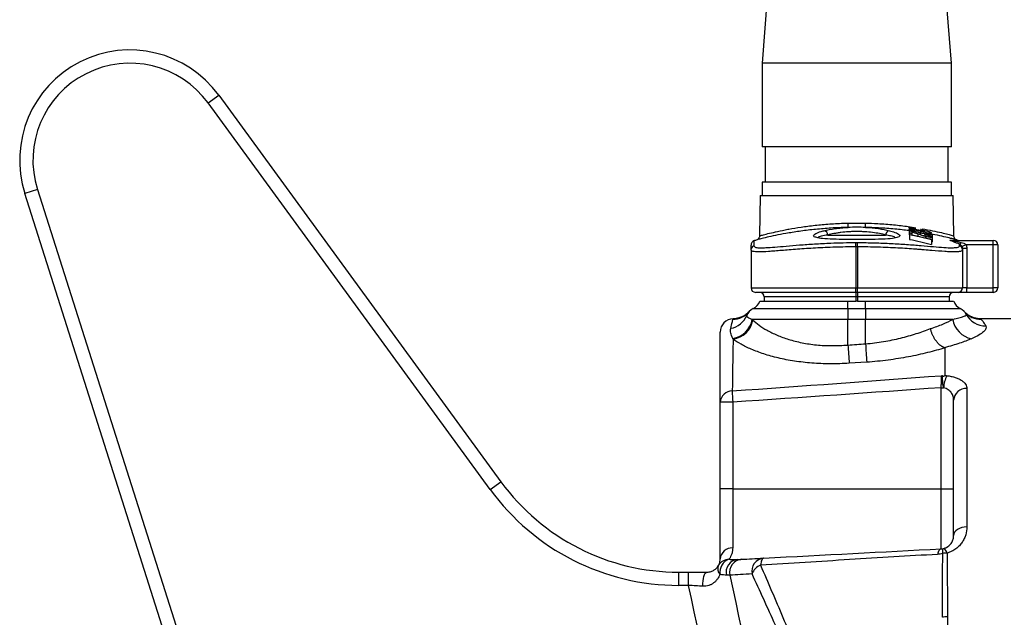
# Model space of a CAD drawing. Header units: millimetres. Extents: x 623 to 1422, y 673 to 1327.
# Tile 2 of 6: x 623 to 847, y 979 to 1115. Entities that reach past the tile are written whole.
import ezdxf

# ---------------------------------------------------------------- set-up
doc = ezdxf.new("R2010")
doc.units = ezdxf.units.MM

msp = doc.modelspace()

# ---------------------------------------------------------------- linework, layer by layer
at = {"color": 7, "linetype": 'Continuous', "lineweight": 25}
for p, q in [((797.42, 1176.86), (791.68, 1105.08)), ((834.68, 1105.08), (828.93, 1176.86)), ((791.68, 1105.08), (791.68, 1086.08)), ((834.68, 1105.08), (791.68, 1105.08)), ((834.68, 1086.08), (834.68, 1105.08)), ((665.94, 1096.06), (668.37, 1097.83)), ((668.37, 1097.83), (732.42, 1010.1)), ((730, 1008.33), (665.94, 1096.06)), ((834.68, 1086.08), (791.68, 1086.08)), ((792.43, 1086.08), (792.43, 1078.08)), ((833.93, 1078.08), (833.93, 1086.08)), ((791.68, 1078.08), (791.68, 1075.08)), ((834.68, 1078.08), (791.68, 1078.08)), ((834.68, 1075.08), (834.68, 1078.08)), ((627.21, 1076.42), (624.35, 1075.51)), ((682, 894.16), (624.35, 1075.51)), ((627.21, 1076.42), (684.86, 895.07)), ((791.29, 1075.08), (791.13, 1065.93)), ((791.29, 1075.08), (835.06, 1075.08)), ((835.22, 1065.92), (835.06, 1075.08)), ((825.05, 1067.79), (825.05, 1067.33)), ((825.05, 1067.33), (825.05, 1066.31)), ((825.18, 1066.52), (825.18, 1067.02)), ((825.18, 1066.52), (825.18, 1066.21)), ((825.18, 1066.13), (825.18, 1066.21)), ((825.18, 1066.13), (825.18, 1065.1)), ((825.69, 1066.77), (825.69, 1066.42)), ((825.69, 1066.42), (825.69, 1066.1)), ((826.46, 1067.68), (826.46, 1067.63)), ((826.46, 1067.63), (826.46, 1067.38)), ((827.67, 1066.56), (827.67, 1066.17)), ((828.45, 1067.06), (828.45, 1066.8)), ((828.64, 1066.19), (828.64, 1066.25)), ((828.64, 1066.19), (828.64, 1065.86)), ((829.66, 1066.6), (829.66, 1066.79)), ((830.3, 1066.14), (830.3, 1065.59)), ((804.51, 1065.46), (804.52, 1065.44)), ((806.62, 1066.08), (819.74, 1066.08)), ((812.98, 1063.4), (812.97, 1064.38)), ((813.38, 1063.4), (813.38, 1064.38)), ((821.88, 1065.44), (821.87, 1065.46)), ((828.82, 1065.74), (828.82, 1065.4)), ((830.18, 1065.14), (830.18, 1064.99)), ((830.18, 1064.99), (830.18, 1063.94)), ((830.3, 1065.59), (830.3, 1064.54)), ((834.62, 1064.88), (844.18, 1064.88)), ((836.54, 1063.64), (836.54, 1063.98)), ((837.98, 1063.88), (837.08, 1063.45)), ((844.18, 1063.88), (837.98, 1063.88)), ((844.18, 1063.88), (844.18, 1064.88)), ((845.18, 1063.88), (844.18, 1063.88)), ((844.18, 1054.08), (844.18, 1063.88)), ((845.18, 1063.88), (845.18, 1054.08)), ((789.18, 1062.71), (789.18, 1063.81)), ((789.18, 1062.71), (789.18, 1054.08)), ((812.98, 1063.4), (812.98, 1054.08)), ((813.38, 1063.4), (813.38, 1054.08)), ((837.18, 1063.02), (837.18, 1062.71)), ((838.18, 1063.02), (837.18, 1063.02)), ((837.18, 1062.71), (837.18, 1054.08)), ((838.18, 1063.02), (838.18, 1054.08)), ((789.18, 1054.08), (812.98, 1054.08)), ((812.98, 1053.08), (790.18, 1053.08)), ((812.98, 1053.08), (812.98, 1054.08)), ((812.98, 1054.08), (813.38, 1054.08)), ((813.38, 1053.08), (812.98, 1053.08)), ((812.98, 1053.08), (812.98, 1052.08)), ((813.38, 1053.08), (813.38, 1054.08)), ((813.38, 1054.08), (837.18, 1054.08)), ((836.18, 1053.08), (813.38, 1053.08)), ((813.38, 1053.08), (813.38, 1052.08)), ((838.18, 1053.08), (836.18, 1053.08)), ((838.18, 1054.08), (837.18, 1054.08)), ((838.18, 1053.08), (838.18, 1054.08)), ((838.18, 1054.08), (844.18, 1054.08)), ((844.18, 1053.08), (838.18, 1053.08)), ((845.18, 1054.08), (844.18, 1054.08)), ((844.18, 1053.08), (844.18, 1054.08)), ((791.18, 1051.08), (811.18, 1051.08)), ((812.98, 1052.08), (792.18, 1052.08)), ((792.18, 1052.08), (792.18, 1051.08)), ((811.18, 1049.39), (811.18, 1051.08)), ((811.18, 1051.08), (812.98, 1051.08)), ((813.38, 1052.08), (812.98, 1052.08)), ((812.98, 1052.08), (812.98, 1051.08)), ((813.38, 1051.08), (812.98, 1051.08)), ((834.18, 1052.08), (813.38, 1052.08)), ((813.38, 1052.08), (813.38, 1051.08)), ((813.38, 1051.08), (815.18, 1051.08)), ((815.18, 1051.08), (835.18, 1051.08)), ((815.18, 1049.39), (815.18, 1051.08)), ((834.18, 1052.08), (834.18, 1051.08)), ((788.76, 1048.71), (788.72, 1048.67)), ((789.66, 1049.39), (811.18, 1049.39)), ((811.18, 1049.39), (811.18, 1046.95)), ((811.18, 1049.39), (815.18, 1049.39)), ((815.18, 1049.39), (815.18, 1046.95)), ((815.18, 1049.39), (836.69, 1049.39)), ((811.18, 1046.95), (789.47, 1046.95)), ((811.18, 1041.12), (811.18, 1046.95)), ((815.18, 1046.95), (811.18, 1046.95)), ((815.18, 1041.4), (815.18, 1046.95)), ((834.97, 1046.95), (815.18, 1046.95)), ((848.18, 1047.08), (841.4, 1047.08)), ((815.48, 1037.23), (811.48, 1036.98)), ((832.33, 1008.52), (832.33, 1031.44)), ((832.33, 1031.44), (832.9, 1031.44)), ((838.18, 1031.25), (838.18, 999.86)), ((785.02, 1028.18), (782.18, 1028.18)), ((782.18, 1008.52), (782.18, 1028.18)), ((785.02, 1028.18), (785.02, 1008.52)), ((835.18, 997.87), (835.18, 1028.59)), ((730, 1008.33), (732.42, 1010.1)), ((782.18, 992.58), (782.18, 1008.52)), ((785.02, 1008.52), (782.18, 1008.52)), ((785.02, 1008.52), (785.02, 995.08)), ((785.02, 1008.52), (832.33, 1008.52)), ((832.33, 994.87), (832.33, 1008.52)), ((832.33, 1008.52), (835.18, 1008.52)), ((772.8, 986.58), (772.8, 989.58)), ((772.8, 989.58), (775, 989.58)), ((775, 986.58), (775, 989.58)), ((775, 986.58), (772.8, 986.58))]:
    msp.add_line(p, q, dxfattribs=at)
at = {"color": 1, "linetype": 'Continuous', "lineweight": 25}
for p, q in [((827.02, 1066.31), (827.02, 1065.83)), ((827.68, 1066.94), (827.68, 1066.62)), ((789.82, 1064.74), (789.82, 1063.64)), ((785.09, 1046.96), (785.13, 1047.06))]:
    msp.add_line(p, q, dxfattribs=at)
at = {"color": 7, "linetype": 'Continuous', "lineweight": 25, "flags": 128}
for points in [[(838.18, 999.86), (837.59, 999.82), (837.03, 999.71), (836.51, 999.52), (836.06, 999.28), (835.68, 998.97), (835.4, 998.63), (835.23, 998.26), (835.18, 997.87)], [(832.33, 994.87), (832.21, 994.84), (832.08, 994.78), (831.97, 994.67), (831.86, 994.53), (831.75, 994.35), (831.66, 994.14), (831.58, 993.89), (831.51, 993.62)], [(832.7, 993.82), (832.69, 994.06), (832.69, 994.27), (832.7, 994.46), (832.73, 994.63), (832.76, 994.76), (832.81, 994.86), (832.86, 994.93), (832.93, 994.96)], [(792.05, 992.76), (791.93, 992.73), (791.81, 992.64), (791.71, 992.51), (791.61, 992.32), (791.52, 992.09), (791.45, 991.82), (791.39, 991.51), (791.34, 991.17)], [(778.26, 986.39), (778.26, 987), (778.31, 987.59), (778.39, 988.15), (778.5, 988.63), (778.65, 989.04), (778.81, 989.34), (778.99, 989.52), (779.18, 989.58)]]:
    msp.add_lwpolyline(points, dxfattribs=at)
at = {"color": 7, "linetype": 'Continuous', "lineweight": 25}
for centre, radius, start, end in [((648.18, 1083.08), 25, 36.135, 197.635), ((648.18, 1083.08), 22, 36.135, 197.635), ((807.64, 1068.51), 3.63, 348.9493, 4.4104), ((818.71, 1068.51), 3.63, 175.5896, 191.0507), ((805.6, 1066.07), 1.02, 0.993, 80.0537), ((820.76, 1066.07), 1.02, 99.9463, 179.007), ((790.18, 1063.81), 1, 111.0618, 180), ((813.18, 1004.08), 65, 110.3787, 111.0618), ((834.62, 1065.84), 0.954, 250.0827, 269.9888), ((836.34, 1065.88), 1, 244.4329, 270.0001), ((836.18, 1064.66), 0.764, 298.0585, 340.134), ((844.18, 1063.88), 1, 0, 90), ((790.17, 1062.71), 0.995, 110.8569, 179.9164), ((836.18, 1062.71), 0.995, 0.0836, 69.1431), ((790.18, 1054.08), 1, 180, 270), ((791.18, 1052.08), 1, 0, 90), ((835.18, 1052.08), 1, 90, 180), ((836.18, 1054.08), 1, 270, 0), ((844.18, 1054.08), 1, 270, 0), ((788.35, 1052.08), 3, 296.0036, 340.5288), ((838.01, 1052.08), 3, 199.4712, 243.9964), ((784.97, 1051.94), 4.98, 271.4637, 318.8551), ((790.98, 1046.69), 3, 116.0036, 157.8059), ((835.37, 1046.69), 3, 27.7082, 63.9964), ((841.39, 1051.95), 4.99, 221.1759, 270.1003), ((785.18, 1044.08), 3, 90.982, 180), ((783.74, 1049.67), 4.83, 279.9904, 337.5368), ((784.2, 1047.89), 5.35, 279.0015, 349.918), ((784.33, 1047.78), 5.38, 278.3207, 349.5234), ((840.28, 1047.82), 5.38, 189.2985, 258.7133), ((842.38, 1050.39), 4.92, 207.889, 270.9155), ((1209.2, 1067.8), 398.91, 183.8342, 184.4309), ((1210.1, 1067.68), 395.8, 183.8075, 184.4118), ((840.04, 1031), 7.15, 153.6935, 176.4263), ((784.92, 1027.95), 2.75, 89.8562, 175.3051), ((820.06, 1030.74), 35.13, 180.0523, 184.177), ((838.02, 1028.41), 2.85, 86.7876, 176.3792), ((772.8, 1039.58), 53, 216.135, 270), ((772.8, 1039.58), 50, 216.135, 270), ((784.92, 992.33), 2.75, 87.9026, 174.67), ((832.23, 993.67), 1.47, 10.1063, 61.6894), ((784.3, 989.56), 2.95, 92.1291, 149.3487), ((785.22, 989.56), 3.12, 109.3989, 189.1182), ((786.42, 989.57), 2.9, 97.2338, 193.534), ((787.28, 989.54), 2.97, 94.2571, 192.5189), ((792.3, 989.82), 2.95, 94.8921, 192.7527), ((833.7, 989.23), 4.69, 90.2254, 102.292), ((783.45, 990.35), 1.83, 157.2855, 224.484), ((792.65, 988), 3.44, 112.5022, 160.0892), ((833.82, 973.99), 5.49, 90.1883, 102.7394)]:
    msp.add_arc(centre, radius, start, end, dxfattribs=at)
at = {"color": 1, "linetype": 'Continuous', "lineweight": 25}
for points, knots in [([(791.2, 1065.93), (791.2, 1065.93), (791.21, 1065.93), (791.95, 1066.13), (793.27, 1066.47), (795.16, 1066.91), (796.77, 1067.24), (798.55, 1067.57), (800.5, 1067.9), (803.63, 1068.31), (807.05, 1068.62), (809.62, 1068.75), (811.05, 1068.78), (811.26, 1068.79)], [0, 0, 0, 0, 0.07799, 0.190747, 0.30702, 0.416042, 0.528014, 0.535761, 0.646494, 0.760304, 0.868718, 0.980175, 1, 1, 1, 1]), ([(815.09, 1068.79), (816.05, 1068.76), (818.26, 1068.69), (821.58, 1068.42), (824.5, 1068.09), (826.05, 1067.84), (826.62, 1067.75)], [0, 0, 0, 0, 0.230591, 0.528789, 0.82703, 1, 1, 1, 1]), ([(804.15, 1065.52), (804, 1065.55), (803.41, 1065.67), (803.31, 1066.02), (803.95, 1066.52), (805.03, 1066.88), (805.7, 1067.05), (805.77, 1067.07)], [0, 0, 0, 0, 0.09947, 0.397139, 0.697448, 0.968204, 1, 1, 1, 1]), ([(820.58, 1067.07), (821.03, 1066.94), (822.12, 1066.65), (822.96, 1066.15), (823.06, 1065.75), (822.45, 1065.6), (822.25, 1065.55)], [0, 0, 0, 0, 0.222988, 0.531105, 0.846321, 1, 1, 1, 1]), ([(828.01, 1067.52), (828.83, 1067.37), (830.5, 1067.06), (832.46, 1066.62), (833.99, 1066.24), (834.89, 1066), (835.29, 1065.89), (835.2, 1065.92), (835.19, 1065.92)], [0, 0, 0, 0, 0.188302, 0.384877, 0.581424, 0.777653, 0.973857, 1, 1, 1, 1]), ([(806.62, 1066.08), (806.08, 1066), (805.02, 1065.82), (804.36, 1065.61), (804.45, 1065.53), (804.48, 1065.51)], [0, 0, 0, 0, 0.4341623, 0.8691689, 1, 1, 1, 1]), ([(821.85, 1065.51), (821.86, 1065.55), (821.89, 1065.66), (821.09, 1065.87), (820.14, 1066.02), (819.74, 1066.08)], [0, 0, 0, 0, 0.25073, 0.686517, 1, 1, 1, 1]), ([(834.3, 1064.94), (834.75, 1064.94), (835.57, 1064.95), (836.04, 1064.95), (835.92, 1064.95), (835.89, 1064.95)], [0, 0, 0, 0, 0.471618, 0.854398, 1, 1, 1, 1]), ([(789.82, 1063.64), (789.89, 1063.53), (790.03, 1063.3), (790.64, 1063.19), (791.28, 1063.2), (791.4, 1063.2)], [0, 0, 0, 0, 0.447927, 0.895854, 1, 1, 1, 1]), ([(835.15, 1063.21), (835.44, 1063.22), (836.33, 1063.25), (836.45, 1063.48), (836.54, 1063.64)], [0, 0, 0, 0, 0.334457, 1, 1, 1, 1])]:
    msp.add_open_spline(points, degree=3, knots=knots, dxfattribs=at)
at = {"color": 7, "linetype": 'Continuous', "lineweight": 25}
for points, knots in [([(811.26, 1068.79), (811.58, 1068.8), (811.9, 1068.8), (812.54, 1068.79), (813.18, 1068.79), (813.81, 1068.79), (814.45, 1068.8), (814.77, 1068.8), (815.09, 1068.79)], [0, 0, 0, 0, 0.25, 0.25, 0.5, 0.75, 0.75, 1, 1, 1, 1]), ([(811.21, 1067.81), (810.99, 1067.81), (809.54, 1067.77), (806.88, 1067.65), (803.35, 1067.34), (800.02, 1066.92), (797.1, 1066.45), (794.65, 1065.98), (792.71, 1065.55), (791.33, 1065.21), (790.56, 1065.02), (790.55, 1065.01), (790.54, 1065.01)], [0, 0, 0, 0, 0.019718, 0.12817, 0.239769, 0.353259, 0.470144, 0.579245, 0.69127, 0.804519, 0.921189, 1, 1, 1, 1]), ([(805.77, 1067.07), (806.5, 1067.25), (807.32, 1067.41), (808.48, 1067.57), (808.72, 1067.6), (809.2, 1067.65), (809.44, 1067.68), (810.18, 1067.75), (810.69, 1067.79), (811.21, 1067.81)], [0, 0, 0, 0, 0.5, 0.5, 0.625, 0.625, 0.75, 0.75, 1, 1, 1, 1]), ([(819.74, 1066.08), (819.32, 1066.2), (818.86, 1066.31), (817.86, 1066.5), (817.32, 1066.58), (816.2, 1066.72), (815.62, 1066.78), (814.71, 1066.83), (814.4, 1066.85), (813.79, 1066.87), (813.48, 1066.87), (812.87, 1066.87), (812.56, 1066.87), (811.94, 1066.85), (811.64, 1066.83), (810.73, 1066.78), (810.15, 1066.72), (809.31, 1066.62), (809.03, 1066.58), (808.49, 1066.49), (808.24, 1066.45), (807.49, 1066.31), (807.04, 1066.2), (806.62, 1066.08)], [0, 0, 0, 0, 0.125, 0.125, 0.25, 0.25, 0.375, 0.375, 0.4375, 0.4375, 0.5, 0.5, 0.5625, 0.5625, 0.625, 0.625, 0.75, 0.75, 0.8125, 0.8125, 0.875, 0.875, 1, 1, 1, 1]), ([(815.15, 1067.81), (814.49, 1067.84), (813.83, 1067.84), (812.52, 1067.84), (811.86, 1067.84), (811.21, 1067.81)], [0, 0, 0, 0, 0.5, 0.5, 1, 1, 1, 1]), ([(815.15, 1067.81), (816.19, 1067.76), (817.17, 1067.66), (819.03, 1067.41), (819.86, 1067.25), (820.58, 1067.07)], [0, 0, 0, 0, 0.5, 0.5, 1, 1, 1, 1]), ([(825.05, 1067.08), (824, 1067.2), (821.81, 1067.46), (818.43, 1067.71), (816.14, 1067.78), (815.15, 1067.81)], [0, 0, 0, 0, 0.342923, 0.716047, 1, 1, 1, 1]), ([(825.05, 1067.79), (825.05, 1067.8), (825.06, 1067.81), (825.09, 1067.83), (825.11, 1067.83), (825.18, 1067.84), (825.22, 1067.84), (825.33, 1067.84), (825.39, 1067.83), (825.59, 1067.82), (825.74, 1067.8), (826, 1067.76), (826.09, 1067.74), (826.27, 1067.71), (826.37, 1067.69), (826.46, 1067.68)], [0, 0, 0, 0, 0.125, 0.125, 0.25, 0.25, 0.375, 0.375, 0.5, 0.5, 0.75, 0.75, 0.875, 0.875, 1, 1, 1, 1]), ([(826.81, 1067.25), (826.69, 1067.27), (826.58, 1067.3), (826.35, 1067.35), (826.24, 1067.37), (825.92, 1067.45), (825.72, 1067.51), (825.38, 1067.61), (825.26, 1067.65), (825.13, 1067.71), (825.1, 1067.73), (825.07, 1067.76), (825.06, 1067.77), (825.05, 1067.78), (825.05, 1067.79), (825.05, 1067.79)], [0, 0, 0, 0, 0.125, 0.125, 0.25, 0.25, 0.5, 0.5, 0.75, 0.75, 0.875, 0.875, 0.9375, 0.9375, 1, 1, 1, 1]), ([(825.05, 1067.33), (825.05, 1067.34), (825.05, 1067.35), (825.07, 1067.36), (825.09, 1067.37), (825.16, 1067.38), (825.22, 1067.39), (825.39, 1067.39), (825.49, 1067.38), (825.72, 1067.36), (825.85, 1067.34), (826.11, 1067.31), (826.25, 1067.28), (826.53, 1067.23), (826.67, 1067.21), (827.1, 1067.12), (827.39, 1067.06), (827.67, 1067)], [0, 0, 0, 0, 0.0625, 0.0625, 0.125, 0.125, 0.25, 0.25, 0.375, 0.375, 0.5, 0.5, 0.625, 0.625, 0.75, 0.75, 1, 1, 1, 1]), ([(827.67, 1066.56), (827.53, 1066.6), (827.38, 1066.63), (827.09, 1066.7), (826.95, 1066.73), (826.66, 1066.8), (826.52, 1066.83), (826.23, 1066.9), (826.1, 1066.94), (825.84, 1067.01), (825.71, 1067.04), (825.49, 1067.11), (825.39, 1067.14), (825.22, 1067.21), (825.16, 1067.24), (825.09, 1067.28), (825.08, 1067.29), (825.05, 1067.31), (825.05, 1067.32), (825.05, 1067.33)], [0, 0, 0, 0, 0.125, 0.125, 0.25, 0.25, 0.375, 0.375, 0.5, 0.5, 0.625, 0.625, 0.75, 0.75, 0.875, 0.875, 0.9375, 0.9375, 1, 1, 1, 1]), ([(825.05, 1066.31), (825.05, 1066.28), (825.06, 1066.25), (825.16, 1066.21), (825.18, 1066.21)], [0, 0, 0, 0, 0.857818, 1, 1, 1, 1]), ([(825.69, 1066.42), (825.6, 1066.44), (825.52, 1066.46), (825.35, 1066.49), (825.26, 1066.51), (825.18, 1066.52)], [0, 0, 0, 0, 0.5, 0.5, 1, 1, 1, 1]), ([(825.18, 1066.21), (825.93, 1066.06), (826.68, 1065.91), (828.18, 1065.57), (828.93, 1065.39), (829.66, 1065.2)], [0, 0, 0, 0, 0.5, 0.5, 1, 1, 1, 1]), ([(830.18, 1064.99), (829.35, 1065.21), (828.52, 1065.42), (826.85, 1065.8), (826.01, 1065.97), (825.18, 1066.13)], [0, 0, 0, 0, 0.5, 0.5, 1, 1, 1, 1]), ([(826.46, 1067.63), (826.4, 1067.64), (826.33, 1067.65), (826.21, 1067.67), (826.15, 1067.68), (826.04, 1067.7), (825.99, 1067.71), (825.89, 1067.72), (825.85, 1067.72), (825.73, 1067.73), (825.66, 1067.73), (825.6, 1067.72), (825.59, 1067.72), (825.57, 1067.71), (825.56, 1067.7), (825.56, 1067.69)], [0, 0, 0, 0, 0.125, 0.125, 0.25, 0.25, 0.375, 0.375, 0.5, 0.5, 0.75, 0.75, 0.875, 0.875, 1, 1, 1, 1]), ([(825.56, 1067.69), (825.56, 1067.68), (825.57, 1067.67), (825.6, 1067.65), (825.62, 1067.64), (825.72, 1067.59), (825.82, 1067.56), (825.99, 1067.5), (826.05, 1067.48), (826.19, 1067.45), (826.27, 1067.43), (826.42, 1067.39), (826.5, 1067.37), (826.66, 1067.33), (826.75, 1067.31), (826.83, 1067.3)], [0, 0, 0, 0, 0.125, 0.125, 0.25, 0.25, 0.5, 0.5, 0.625, 0.625, 0.75, 0.75, 0.875, 0.875, 1, 1, 1, 1]), ([(827.68, 1066.94), (827.45, 1066.99), (827.23, 1067.04), (826.9, 1067.11), (826.79, 1067.13), (826.57, 1067.17), (826.46, 1067.19), (826.24, 1067.22), (826.14, 1067.24), (825.95, 1067.26), (825.86, 1067.27), (825.72, 1067.27), (825.66, 1067.27), (825.6, 1067.26), (825.59, 1067.26), (825.57, 1067.25), (825.56, 1067.24), (825.56, 1067.23)], [0, 0, 0, 0, 0.25, 0.25, 0.375, 0.375, 0.5, 0.5, 0.625, 0.625, 0.75, 0.75, 0.875, 0.875, 0.9375, 0.9375, 1, 1, 1, 1]), ([(825.56, 1067.23), (825.56, 1067.22), (825.57, 1067.22), (825.59, 1067.2), (825.61, 1067.19), (825.67, 1067.15), (825.74, 1067.12), (825.89, 1067.07), (825.99, 1067.04), (826.19, 1066.98), (826.3, 1066.95), (826.42, 1066.92)], [0, 0, 0, 0, 0.125, 0.125, 0.25, 0.25, 0.5, 0.5, 0.75, 0.75, 1, 1, 1, 1]), ([(826.42, 1066.92), (826.52, 1066.9), (826.62, 1066.87), (826.83, 1066.82), (826.93, 1066.8), (827.14, 1066.75), (827.25, 1066.72), (827.46, 1066.67), (827.57, 1066.65), (827.68, 1066.62)], [0, 0, 0, 0, 0.25, 0.25, 0.5, 0.5, 0.75, 0.75, 1, 1, 1, 1]), ([(828.45, 1067.06), (828.44, 1067.05), (828.44, 1067.03), (828.4, 1067.02), (828.37, 1067.02), (828.25, 1067.01), (828.12, 1067.02), (827.89, 1067.05), (827.8, 1067.06), (827.62, 1067.09), (827.53, 1067.11), (827.33, 1067.14), (827.23, 1067.16), (827.02, 1067.2), (826.92, 1067.23), (826.81, 1067.25)], [0, 0, 0, 0, 0.125, 0.125, 0.25, 0.25, 0.5, 0.5, 0.625, 0.625, 0.75, 0.75, 0.875, 0.875, 1, 1, 1, 1]), ([(826.83, 1067.3), (826.9, 1067.28), (826.98, 1067.26), (827.13, 1067.24), (827.2, 1067.22), (827.34, 1067.2), (827.41, 1067.19), (827.53, 1067.17), (827.59, 1067.16), (827.75, 1067.15), (827.82, 1067.14), (827.89, 1067.15), (827.91, 1067.16), (827.93, 1067.17), (827.93, 1067.18), (827.93, 1067.19)], [0, 0, 0, 0, 0.125, 0.125, 0.25, 0.25, 0.375, 0.375, 0.5, 0.5, 0.75, 0.75, 0.875, 0.875, 1, 1, 1, 1]), ([(828.82, 1065.74), (828.73, 1065.77), (828.64, 1065.79), (828.47, 1065.83), (828.38, 1065.86), (828.22, 1065.91), (828.14, 1065.93), (827.98, 1065.98), (827.91, 1066), (827.69, 1066.08), (827.55, 1066.13), (827.28, 1066.22), (827.15, 1066.27), (827.02, 1066.31)], [0, 0, 0, 0, 0.125, 0.125, 0.25, 0.25, 0.375, 0.375, 0.5, 0.5, 0.75, 0.75, 1, 1, 1, 1]), ([(827.25, 1066.32), (827.47, 1066.24), (827.7, 1066.16), (828.06, 1066.03), (828.19, 1065.99), (828.4, 1065.92), (828.47, 1065.9), (828.62, 1065.86), (828.7, 1065.84), (828.78, 1065.82)], [0, 0, 0, 0, 0.5, 0.5, 0.75, 0.75, 0.875, 0.875, 1, 1, 1, 1]), ([(827.67, 1067), (827.82, 1066.96), (827.97, 1066.93), (828.26, 1066.86), (828.4, 1066.82), (828.69, 1066.75), (828.83, 1066.71), (829.11, 1066.63), (829.25, 1066.59), (829.51, 1066.51), (829.63, 1066.47), (829.86, 1066.39), (829.96, 1066.35), (830.13, 1066.28), (830.19, 1066.24), (830.26, 1066.2), (830.28, 1066.18), (830.3, 1066.16), (830.3, 1066.15), (830.3, 1066.14)], [0, 0, 0, 0, 0.125, 0.125, 0.25, 0.25, 0.375, 0.375, 0.5, 0.5, 0.625, 0.625, 0.75, 0.75, 0.875, 0.875, 0.9375, 0.9375, 1, 1, 1, 1]), ([(830.3, 1066.14), (830.3, 1066.13), (830.3, 1066.12), (830.28, 1066.11), (830.26, 1066.1), (830.2, 1066.09), (830.13, 1066.09), (830.01, 1066.1), (829.96, 1066.1), (829.86, 1066.12), (829.8, 1066.12), (829.63, 1066.15), (829.51, 1066.17), (829.24, 1066.22), (829.11, 1066.25), (828.83, 1066.31), (828.68, 1066.34), (828.4, 1066.4), (828.25, 1066.43), (827.96, 1066.5), (827.82, 1066.53), (827.67, 1066.56)], [0, 0, 0, 0, 0.0625, 0.0625, 0.125, 0.125, 0.25, 0.25, 0.3125, 0.3125, 0.375, 0.375, 0.5, 0.5, 0.625, 0.625, 0.75, 0.75, 0.875, 0.875, 1, 1, 1, 1]), ([(827.93, 1067.19), (827.93, 1067.2), (827.92, 1067.21), (827.9, 1067.23), (827.88, 1067.25), (827.81, 1067.29), (827.74, 1067.33), (827.68, 1067.36)], [0, 0, 0, 0, 0.25, 0.25, 0.5, 0.5, 1, 1, 1, 1]), ([(829.79, 1066.27), (829.79, 1066.28), (829.79, 1066.29), (829.77, 1066.31), (829.75, 1066.32), (829.69, 1066.35), (829.63, 1066.38), (829.43, 1066.47), (829.23, 1066.54), (828.82, 1066.66), (828.59, 1066.72), (828.14, 1066.84), (827.91, 1066.89), (827.68, 1066.94)], [0, 0, 0, 0, 0.0625, 0.0625, 0.125, 0.125, 0.25, 0.25, 0.5, 0.5, 0.75, 0.75, 1, 1, 1, 1]), ([(827.68, 1066.62), (827.79, 1066.6), (827.9, 1066.57), (828.13, 1066.52), (828.24, 1066.5), (828.46, 1066.45), (828.57, 1066.42), (828.79, 1066.38), (828.9, 1066.36), (829.11, 1066.32), (829.21, 1066.3), (829.4, 1066.27), (829.49, 1066.25), (829.63, 1066.24), (829.69, 1066.24), (829.75, 1066.25), (829.77, 1066.25), (829.79, 1066.26), (829.79, 1066.26), (829.79, 1066.27)], [0, 0, 0, 0, 0.125, 0.125, 0.25, 0.25, 0.375, 0.375, 0.5, 0.5, 0.625, 0.625, 0.75, 0.75, 0.875, 0.875, 0.9375, 0.9375, 1, 1, 1, 1]), ([(828.35, 1067.14), (828.38, 1067.13), (828.4, 1067.11), (828.43, 1067.09), (828.43, 1067.08), (828.44, 1067.07), (828.44, 1067.06), (828.45, 1067.06)], [0, 0, 0, 0, 0.5, 0.5, 0.75, 0.75, 1, 1, 1, 1]), ([(828.64, 1066.25), (828.75, 1066.22), (828.85, 1066.19), (829.07, 1066.14), (829.17, 1066.11), (829.37, 1066.05), (829.47, 1066.01), (829.65, 1065.95), (829.73, 1065.92), (829.89, 1065.86), (829.96, 1065.83), (830.08, 1065.77), (830.14, 1065.74), (830.22, 1065.69), (830.25, 1065.66), (830.29, 1065.63), (830.29, 1065.62), (830.3, 1065.6), (830.3, 1065.59), (830.3, 1065.59)], [0, 0, 0, 0, 0.125, 0.125, 0.25, 0.25, 0.375, 0.375, 0.5, 0.5, 0.625, 0.625, 0.75, 0.75, 0.875, 0.875, 0.9375, 0.9375, 1, 1, 1, 1]), ([(829.79, 1065.73), (829.79, 1065.74), (829.79, 1065.75), (829.76, 1065.78), (829.74, 1065.8), (829.66, 1065.85), (829.57, 1065.89), (829.35, 1065.98), (829.22, 1066.02), (829.01, 1066.09), (828.94, 1066.11), (828.79, 1066.15), (828.71, 1066.17), (828.64, 1066.19)], [0, 0, 0, 0, 0.125, 0.125, 0.25, 0.25, 0.5, 0.5, 0.75, 0.75, 0.875, 0.875, 1, 1, 1, 1]), ([(830.18, 1066.46), (830.09, 1066.48), (830.01, 1066.51), (829.83, 1066.55), (829.75, 1066.57), (829.66, 1066.6)], [0, 0, 0, 0, 0.5, 0.5, 1, 1, 1, 1]), ([(835.83, 1065), (835.85, 1065), (835.95, 1064.97), (835.54, 1065.08), (834.62, 1065.31), (833.02, 1065.68), (831.53, 1066.02), (830.42, 1066.22), (830.18, 1066.26)], [0, 0, 0, 0, 0.031239, 0.254623, 0.484347, 0.707651, 0.936989, 1, 1, 1, 1]), ([(791.13, 1065.94), (791.12, 1065.84), (791.12, 1065.66), (791, 1065.42), (790.9, 1065.28), (790.84, 1065.22), (790.83, 1065.21)], [0, 0, 0, 0, 0.356032, 0.684768, 0.962601, 1, 1, 1, 1]), ([(791.4, 1063.2), (791.76, 1063.2), (792.59, 1063.2), (794.55, 1063.35), (797.12, 1063.57), (800.16, 1063.83), (803.57, 1064.08), (806.95, 1064.25), (810.11, 1064.35), (812.02, 1064.37), (812.97, 1064.38)], [0, 0, 0, 0, 0.103892, 0.2392, 0.376309, 0.51343, 0.653767, 0.794102, 0.897051, 1, 1, 1, 1]), ([(822.25, 1065.55), (822.08, 1065.49), (821.59, 1065.31), (819.63, 1065.16), (816.63, 1065.08), (813.19, 1065.07), (809.89, 1065.08), (807.07, 1065.15), (805.03, 1065.28), (804.4, 1065.45), (804.15, 1065.52)], [0, 0, 0, 0, 0.069653, 0.206408, 0.357333, 0.507898, 0.645531, 0.780412, 0.913083, 1, 1, 1, 1]), ([(813.38, 1064.38), (814.66, 1064.36), (817.25, 1064.34), (821, 1064.18), (824.58, 1063.95), (827.81, 1063.7), (830.68, 1063.44), (833.01, 1063.26), (834.52, 1063.16), (835.02, 1063.2), (835.15, 1063.21)], [0, 0, 0, 0, 0.1346802, 0.273225, 0.4076189, 0.545807, 0.6806912, 0.8194987, 0.9534343, 1, 1, 1, 1]), ([(825.18, 1065.1), (826.02, 1064.94), (826.86, 1064.76), (828.53, 1064.37), (829.36, 1064.16), (830.18, 1063.94)], [0, 0, 0, 0, 0.5, 0.5, 1, 1, 1, 1]), ([(828.78, 1065.82), (828.85, 1065.81), (828.91, 1065.79), (829.05, 1065.76), (829.11, 1065.75), (829.3, 1065.71), (829.41, 1065.7), (829.6, 1065.68), (829.67, 1065.68), (829.75, 1065.69), (829.76, 1065.69), (829.79, 1065.71), (829.79, 1065.72), (829.79, 1065.73)], [0, 0, 0, 0, 0.125, 0.125, 0.25, 0.25, 0.5, 0.5, 0.75, 0.75, 0.875, 0.875, 1, 1, 1, 1]), ([(830.3, 1065.59), (830.3, 1065.57), (830.3, 1065.56), (830.27, 1065.54), (830.24, 1065.53), (830.17, 1065.52), (830.13, 1065.52), (830.02, 1065.52), (829.95, 1065.53), (829.74, 1065.55), (829.57, 1065.58), (829.3, 1065.63), (829.21, 1065.65), (829.01, 1065.7), (828.92, 1065.72), (828.82, 1065.74)], [0, 0, 0, 0, 0.125, 0.125, 0.25, 0.25, 0.375, 0.375, 0.5, 0.5, 0.75, 0.75, 0.875, 0.875, 1, 1, 1, 1]), ([(830.18, 1064.48), (830.22, 1064.49), (830.3, 1064.49), (830.3, 1064.52), (830.3, 1064.54)], [0, 0, 0, 0, 0.482921, 1, 1, 1, 1]), ([(836.54, 1063.98), (836.29, 1064.08), (836.06, 1064.18), (835.59, 1064.37), (835.36, 1064.46), (835.03, 1064.6), (834.92, 1064.64), (834.71, 1064.72), (834.62, 1064.77), (834.44, 1064.84), (834.37, 1064.88), (834.28, 1064.93), (834.27, 1064.94), (834.3, 1064.94)], [0, 0, 0, 0, 0.25, 0.25, 0.5, 0.5, 0.625, 0.625, 0.75, 0.75, 0.875, 0.875, 1, 1, 1, 1]), ([(834.62, 1064.88), (834.61, 1064.88), (834.61, 1064.88), (834.61, 1064.88), (834.61, 1064.88), (834.65, 1064.86), (834.69, 1064.85), (834.82, 1064.82), (834.91, 1064.8), (835.21, 1064.74), (835.42, 1064.7), (836.04, 1064.57), (836.47, 1064.49), (836.9, 1064.4)], [0, 0, 0, 0, 0.03125, 0.03125, 0.0625, 0.0625, 0.125, 0.125, 0.25, 0.25, 0.5, 0.5, 1, 1, 1, 1]), ([(835.55, 1065.2), (835.53, 1065.21), (835.44, 1065.28), (835.32, 1065.47), (835.22, 1065.71), (835.23, 1065.87), (835.24, 1065.92)], [0, 0, 0, 0, 0.075643, 0.410265, 0.814947, 1, 1, 1, 1]), ([(837.08, 1063.45), (837.02, 1063.58), (836.94, 1063.69), (836.75, 1063.87), (836.65, 1063.93), (836.54, 1063.98)], [0, 0, 0, 0, 0.5, 0.5, 1, 1, 1, 1]), ([(836.9, 1064.4), (837.09, 1064.36), (837.29, 1064.3), (837.57, 1064.18), (837.66, 1064.13), (837.83, 1064.02), (837.91, 1063.96), (837.98, 1063.88)], [0, 0, 0, 0, 0.5, 0.5, 0.75, 0.75, 1, 1, 1, 1]), ([(837.98, 1063.88), (838.04, 1063.75), (838.09, 1063.61), (838.16, 1063.31), (838.18, 1063.17), (838.18, 1063.02)], [0, 0, 0, 0, 0.5, 0.5, 1, 1, 1, 1]), ([(812.98, 1063.4), (811.4, 1063.4), (809.85, 1063.37), (807.55, 1063.3), (806.78, 1063.27), (805.29, 1063.2), (804.56, 1063.17), (803.13, 1063.09), (802.43, 1063.04), (801.06, 1062.95), (800.39, 1062.91), (798.44, 1062.76), (797.24, 1062.66), (795.59, 1062.53), (795.07, 1062.49), (794.33, 1062.43), (794.09, 1062.41), (793.62, 1062.38), (793.4, 1062.36), (792.31, 1062.29), (791.58, 1062.26), (790.84, 1062.26), (790.7, 1062.26), (790.43, 1062.27), (790.31, 1062.27), (789.97, 1062.3), (789.78, 1062.33), (789.33, 1062.44), (789.18, 1062.55), (789.18, 1062.71)], [0, 0, 0, 0, 0.125, 0.125, 0.1875, 0.1875, 0.25, 0.25, 0.3125, 0.3125, 0.375, 0.375, 0.5, 0.5, 0.5625, 0.5625, 0.59375, 0.59375, 0.625, 0.625, 0.75, 0.75, 0.78125, 0.78125, 0.8125, 0.8125, 0.875, 0.875, 1, 1, 1, 1]), ([(837.18, 1062.71), (837.18, 1062.55), (837.02, 1062.44), (836.64, 1062.34), (836.55, 1062.33), (836.36, 1062.3), (836.26, 1062.29), (835.92, 1062.26), (835.66, 1062.26), (835.06, 1062.26), (834.73, 1062.27), (834.18, 1062.29), (833.99, 1062.3), (833.58, 1062.32), (833.37, 1062.33), (832.28, 1062.41), (831.3, 1062.49), (829.65, 1062.62), (829.08, 1062.67), (828.17, 1062.74), (827.86, 1062.76), (827.23, 1062.81), (826.91, 1062.84), (825.3, 1062.96), (823.93, 1063.05), (821.77, 1063.17), (821.03, 1063.2), (819.53, 1063.27), (818.78, 1063.3), (816.5, 1063.37), (814.95, 1063.4), (813.38, 1063.4)], [0, 0, 0, 0, 0.125, 0.125, 0.15625, 0.15625, 0.1875, 0.1875, 0.25, 0.25, 0.3125, 0.3125, 0.34375, 0.34375, 0.375, 0.375, 0.5, 0.5, 0.5625, 0.5625, 0.59375, 0.59375, 0.625, 0.625, 0.75, 0.75, 0.8125, 0.8125, 0.875, 0.875, 1, 1, 1, 1]), ([(788.75, 1048.71), (788.75, 1048.7), (788.74, 1048.69), (788.69, 1048.64), (788.6, 1048.55), (788.39, 1048.34), (787.95, 1047.98), (787.27, 1047.57), (786.34, 1047.22), (785.6, 1047.06), (785.17, 1047.09), (785.13, 1047.1)], [0, 0, 0, 0, 0.064289, 0.120997, 0.162847, 0.210453, 0.338009, 0.52417, 0.720816, 0.974295, 1, 1, 1, 1]), ([(837.63, 1048.67), (837.61, 1048.7), (837.58, 1048.73), (837.6, 1048.71), (837.6, 1048.71)], [0, 0, 0, 0, 0.8995008, 1, 1, 1, 1]), ([(841.38, 1047.09), (841.35, 1047.09), (841.03, 1047.05), (840.42, 1047.15), (839.63, 1047.34), (838.97, 1047.64), (838.45, 1047.96), (838.06, 1048.25), (837.82, 1048.48), (837.69, 1048.61), (837.64, 1048.67), (837.61, 1048.7), (837.6, 1048.71), (837.6, 1048.71)], [0, 0, 0, 0, 0.020006, 0.222561, 0.405435, 0.567467, 0.706253, 0.818073, 0.895988, 0.930566, 0.954583, 0.981623, 1, 1, 1, 1]), ([(784.57, 1044.91), (784.67, 1045.47), (784.78, 1045.92), (784.97, 1046.6), (785.05, 1046.83), (785.09, 1046.96)], [0, 0, 0, 0, 0.5, 0.5, 1, 1, 1, 1]), ([(788.2, 1047.83), (788.14, 1047.69), (788.22, 1047.55), (788.54, 1047.34), (788.68, 1047.27), (789.03, 1047.12), (789.23, 1047.04), (789.47, 1046.95)], [0, 0, 0, 0, 0.5, 0.5, 0.75, 0.75, 1, 1, 1, 1]), ([(789.62, 1046.8), (790.01, 1046.42), (790.48, 1046.02), (791.55, 1045.24), (792.16, 1044.85), (793.19, 1044.27), (793.55, 1044.08), (794.31, 1043.71), (794.7, 1043.54), (795.93, 1043.02), (796.8, 1042.69), (798.22, 1042.26), (798.7, 1042.12), (799.71, 1041.87), (800.23, 1041.75), (801.82, 1041.43), (802.91, 1041.27), (804.61, 1041.1), (805.19, 1041.06), (806.36, 1041), (806.95, 1040.98), (808.76, 1040.98), (809.96, 1041.02), (811.18, 1041.12)], [0, 0, 0, 0, 0.125, 0.125, 0.25, 0.25, 0.3125, 0.3125, 0.375, 0.375, 0.5, 0.5, 0.5625, 0.5625, 0.625, 0.625, 0.75, 0.75, 0.8125, 0.8125, 0.875, 0.875, 1, 1, 1, 1]), ([(829.92, 1044.84), (830.94, 1045.17), (831.87, 1045.52), (833.55, 1046.23), (834.31, 1046.59), (834.97, 1046.95)], [0, 0, 0, 0, 0.5, 0.5, 1, 1, 1, 1]), ([(834.97, 1046.95), (835.52, 1047.06), (835.99, 1047.17), (836.79, 1047.38), (837.11, 1047.48), (837.5, 1047.62), (837.61, 1047.67), (837.8, 1047.76), (837.87, 1047.81), (838.03, 1047.94), (838.07, 1048.01), (838.03, 1048.09)], [0, 0, 0, 0, 0.25, 0.25, 0.5, 0.5, 0.625, 0.625, 0.75, 0.75, 1, 1, 1, 1]), ([(841.4, 1046.96), (841.49, 1046.85), (841.65, 1046.68), (842.03, 1046.18), (842.25, 1045.86), (842.46, 1045.47)], [0, 0, 0, 0, 0.5, 0.5, 1, 1, 1, 1]), ([(782.18, 1028.18), (782.18, 1030.18), (782.18, 1034.14), (782.18, 1038.53), (782.18, 1041.72), (782.18, 1043.72), (782.18, 1043.95), (782.18, 1044.07)], [0, 0, 0, 0, 0.2047375, 0.4041182, 0.6041356, 0.8035165, 1, 1, 1, 1]), ([(785.04, 1042.61), (784.82, 1043.06), (784.68, 1043.46), (784.53, 1044.22), (784.52, 1044.58), (784.57, 1044.91)], [0, 0, 0, 0, 0.5, 0.5, 1, 1, 1, 1]), ([(815.18, 1041.4), (815.87, 1041.45), (816.55, 1041.52), (817.91, 1041.7), (818.59, 1041.8), (820.59, 1042.13), (821.87, 1042.4), (823.74, 1042.86), (824.35, 1043.02), (825.55, 1043.36), (826.14, 1043.53), (827.84, 1044.07), (828.92, 1044.45), (829.92, 1044.84)], [0, 0, 0, 0, 0.125, 0.125, 0.25, 0.25, 0.5, 0.5, 0.625, 0.625, 0.75, 0.75, 1, 1, 1, 1]), ([(833.13, 1040.52), (833.08, 1040.54), (832.97, 1040.58), (832.81, 1040.65), (832.65, 1040.73), (832.49, 1040.82), (832.33, 1040.93), (832.16, 1041.05), (831.99, 1041.18), (831.83, 1041.33), (831.66, 1041.49), (831.5, 1041.67), (831.33, 1041.86), (831.17, 1042.07), (831.02, 1042.29), (830.86, 1042.52), (830.72, 1042.77), (830.58, 1043.03), (830.44, 1043.3), (830.32, 1043.59), (830.2, 1043.89), (830.1, 1044.19), (830, 1044.51), (829.95, 1044.73), (829.92, 1044.84)], [0, 0, 0, 0, 0.037079, 0.074954, 0.113623, 0.153088, 0.19335, 0.234407, 0.276262, 0.318914, 0.362363, 0.406611, 0.451657, 0.497502, 0.544146, 0.59159, 0.639835, 0.68888, 0.738727, 0.789376, 0.840827, 0.893081, 0.946138, 1, 1, 1, 1]), ([(842.46, 1045.47), (842.56, 1045.28), (842.57, 1045.07), (842.45, 1044.74), (842.38, 1044.62), (842.21, 1044.39), (842.09, 1044.26), (841.68, 1043.89), (841.32, 1043.63), (840.41, 1043.1), (839.86, 1042.83), (839.23, 1042.55)], [0, 0, 0, 0, 0.25, 0.25, 0.375, 0.375, 0.5, 0.5, 0.75, 0.75, 1, 1, 1, 1]), ([(785.11, 1042.46), (785.09, 1041.1), (785.06, 1039.43), (785.02, 1036.98), (785.01, 1036.47), (785, 1035.41), (784.99, 1034.86), (784.96, 1033.17), (784.95, 1031.97), (784.93, 1030.71)], [0, 0, 0, 0, 0.5, 0.5, 0.625, 0.625, 0.75, 0.75, 1, 1, 1, 1]), ([(811.48, 1036.98), (810.03, 1036.89), (808.6, 1036.85), (806.46, 1036.86), (805.75, 1036.87), (804.36, 1036.93), (803.67, 1036.97), (801.64, 1037.13), (800.32, 1037.28), (798.4, 1037.57), (797.77, 1037.68), (796.54, 1037.92), (795.95, 1038.05), (794.21, 1038.46), (793.12, 1038.77), (791.59, 1039.27), (791.1, 1039.44), (790.15, 1039.8), (789.69, 1039.98), (788.38, 1040.54), (787.6, 1040.92), (786.22, 1041.69), (785.62, 1042.08), (785.11, 1042.46)], [0, 0, 0, 0, 0.125, 0.125, 0.1875, 0.1875, 0.25, 0.25, 0.375, 0.375, 0.4375, 0.4375, 0.5, 0.5, 0.625, 0.625, 0.6875, 0.6875, 0.75, 0.75, 0.875, 0.875, 1, 1, 1, 1]), ([(839.23, 1042.55), (838.41, 1042.2), (837.5, 1041.85), (835.46, 1041.17), (834.35, 1040.84), (833.13, 1040.52)], [0, 0, 0, 0, 0.5, 0.5, 1, 1, 1, 1]), ([(833.18, 1040.48), (831.95, 1040.1), (830.64, 1039.74), (828.57, 1039.23), (827.86, 1039.06), (826.41, 1038.74), (825.67, 1038.59), (823.42, 1038.16), (821.89, 1037.91), (819.51, 1037.6), (818.71, 1037.5), (817.1, 1037.35), (816.29, 1037.28), (815.48, 1037.23)], [0, 0, 0, 0, 0.25, 0.25, 0.375, 0.375, 0.5, 0.5, 0.75, 0.75, 0.875, 0.875, 1, 1, 1, 1]), ([(833.18, 1040.48), (833.18, 1039.6), (833.18, 1038.64), (833.18, 1036.56), (833.18, 1035.43), (833.18, 1034.23)], [0, 0, 0, 0, 0.5, 0.5, 1, 1, 1, 1]), ([(832.33, 1031.44), (832.35, 1031.73), (832.37, 1032.01), (832.39, 1032.42), (832.4, 1032.56), (832.41, 1032.82), (832.42, 1032.94), (832.43, 1033.3), (832.44, 1033.52), (832.44, 1033.89), (832.44, 1034.05), (832.44, 1034.17)], [0, 0, 0, 0, 0.25, 0.25, 0.375, 0.375, 0.5, 0.5, 0.75, 0.75, 1, 1, 1, 1]), ([(832.65, 1034.1), (832.69, 1034.08), (832.75, 1034.07), (832.86, 1034.07), (832.92, 1034.08), (833.03, 1034.11), (833.08, 1034.12), (833.16, 1034.17), (833.18, 1034.2), (833.18, 1034.22)], [0, 0, 0, 0, 0.25, 0.25, 0.5, 0.5, 0.75, 0.75, 1, 1, 1, 1]), ([(832.9, 1031.44), (832.83, 1031.71), (832.79, 1031.97), (832.72, 1032.49), (832.7, 1032.74), (832.68, 1033.21), (832.67, 1033.42), (832.66, 1033.8), (832.65, 1033.97), (832.65, 1034.1)], [0, 0, 0, 0, 0.25, 0.25, 0.5, 0.5, 0.75, 0.75, 1, 1, 1, 1]), ([(833.18, 1034.22), (833.25, 1034.21), (833.33, 1034.2), (833.48, 1034.19), (833.55, 1034.18), (833.63, 1034.17)], [0, 0, 0, 0, 0.5, 0.5, 1, 1, 1, 1]), ([(833.63, 1034.17), (833.98, 1034.13), (834.32, 1034.07), (834.96, 1033.93), (835.27, 1033.85), (835.83, 1033.67), (836.1, 1033.56), (836.46, 1033.39), (836.58, 1033.33), (836.8, 1033.21), (836.9, 1033.15), (837.2, 1032.95), (837.37, 1032.81), (837.66, 1032.53), (837.79, 1032.37), (838.08, 1031.91), (838.18, 1031.59), (838.18, 1031.25)], [0, 0, 0, 0, 0.125, 0.125, 0.25, 0.25, 0.375, 0.375, 0.4375, 0.4375, 0.5, 0.5, 0.625, 0.625, 0.75, 0.75, 1, 1, 1, 1]), ([(835.18, 1028.59), (835.18, 1028.89), (835.14, 1029.18), (835.01, 1029.61), (834.95, 1029.76), (834.82, 1030.03), (834.74, 1030.16), (834.47, 1030.55), (834.23, 1030.79), (833.65, 1031.19), (833.3, 1031.35), (832.9, 1031.44)], [0, 0, 0, 0, 0.25, 0.25, 0.375, 0.375, 0.5, 0.5, 0.75, 0.75, 1, 1, 1, 1]), ([(838.18, 999.86), (838.18, 999.26), (838.09, 998.67), (837.83, 997.79), (837.72, 997.49), (837.45, 996.92), (837.29, 996.64), (836.93, 996.1), (836.72, 995.84), (836.25, 995.34), (835.99, 995.11), (835.56, 994.79), (835.41, 994.69), (835.09, 994.5), (834.92, 994.41), (834.42, 994.16), (834.06, 994.02), (833.68, 993.92)], [0, 0, 0, 0, 0.25, 0.25, 0.375, 0.375, 0.5, 0.5, 0.625, 0.625, 0.75, 0.75, 0.8125, 0.8125, 0.875, 0.875, 1, 1, 1, 1]), ([(832.93, 994.96), (833.17, 995.03), (833.38, 995.11), (833.76, 995.31), (833.93, 995.42), (834.21, 995.66), (834.34, 995.78), (834.56, 996.03), (834.65, 996.16), (834.89, 996.55), (835, 996.82), (835.14, 997.34), (835.18, 997.61), (835.18, 997.87)], [0, 0, 0, 0, 0.125, 0.125, 0.25, 0.25, 0.375, 0.375, 0.5, 0.5, 0.75, 0.75, 1, 1, 1, 1]), ([(785.02, 995.08), (785.02, 994.74), (784.98, 994.44), (784.86, 993.88), (784.78, 993.64), (784.6, 993.2), (784.5, 993.02), (784.33, 992.71), (784.25, 992.59), (784.19, 992.5)], [0, 0, 0, 0, 0.25, 0.25, 0.5, 0.5, 0.75, 0.75, 1, 1, 1, 1]), ([(781.76, 991.06), (781.79, 991.11), (781.83, 991.18), (781.91, 991.35), (781.96, 991.45), (782.05, 991.7), (782.09, 991.85), (782.15, 992.18), (782.18, 992.37), (782.18, 992.58)], [0, 0, 0, 0, 0.25, 0.25, 0.5, 0.5, 0.75, 0.75, 1, 1, 1, 1]), ([(784.19, 992.5), (784.55, 992.48), (784.89, 992.46), (785.51, 992.43), (785.8, 992.43), (786.06, 992.45)], [0, 0, 0, 0, 0.5, 0.5, 1, 1, 1, 1]), ([(831.51, 993.62), (824.9, 993.23), (818.25, 992.83), (804.85, 992.01), (798.11, 991.59), (791.34, 991.17)], [0, 0, 0, 0, 0.5, 0.5, 1, 1, 1, 1]), ([(779.18, 989.58), (779.52, 989.58), (779.83, 989.64), (780.37, 989.82), (780.61, 989.94), (781.02, 990.21), (781.2, 990.36), (781.51, 990.69), (781.65, 990.87), (781.76, 991.06)], [0, 0, 0, 0, 0.25, 0.25, 0.5, 0.5, 0.75, 0.75, 1, 1, 1, 1]), ([(791.34, 991.17), (793.02, 987.29), (794.71, 983.33), (797.27, 977.3), (798.12, 975.27), (799.4, 972.2), (799.83, 971.18), (800.7, 969.13), (801.13, 968.1), (803.31, 962.96), (805.09, 958.84), (808.66, 950.53), (810.47, 946.34), (814.09, 937.87), (815.9, 933.58), (819.48, 924.85), (821.25, 920.41), (823.4, 914.71), (823.83, 913.56), (824.68, 911.26), (825.09, 910.11), (826.33, 906.63), (827.13, 904.29), (829.46, 897.22), (830.9, 892.43), (832.19, 887.52)], [0, 0, 0, 0, 0.125, 0.125, 0.1875, 0.1875, 0.21875, 0.21875, 0.25, 0.25, 0.375, 0.375, 0.5, 0.5, 0.625, 0.625, 0.75, 0.75, 0.78125, 0.78125, 0.8125, 0.8125, 0.875, 0.875, 1, 1, 1, 1]), ([(775, 989.58), (775.72, 989.58), (776.42, 989.58), (777.81, 989.58), (778.5, 989.58), (779.18, 989.58)], [0, 0, 0, 0, 0.5, 0.5, 1, 1, 1, 1]), ([(782.14, 989.07), (782.06, 988.88), (781.97, 988.7), (781.78, 988.35), (781.67, 988.18), (781.43, 987.86), (781.3, 987.7), (781.02, 987.41), (780.86, 987.27), (780.54, 987.02), (780.37, 986.91), (780, 986.71), (779.8, 986.62), (779.38, 986.49), (779.17, 986.44), (778.72, 986.38), (778.49, 986.37), (778.26, 986.39)], [0, 0, 0, 0, 0.125, 0.125, 0.25, 0.25, 0.375, 0.375, 0.5, 0.5, 0.625, 0.625, 0.75, 0.75, 0.875, 0.875, 1, 1, 1, 1]), ([(783.61, 988.89), (783.41, 988.89), (783.19, 988.91), (782.7, 988.97), (782.43, 989.01), (782.14, 989.07)], [0, 0, 0, 0, 0.5, 0.5, 1, 1, 1, 1]), ([(831.37, 887.24), (830.06, 892.11), (828.59, 896.85), (826.23, 903.84), (825.41, 906.15), (824.15, 909.58), (823.73, 910.72), (822.87, 912.99), (822.43, 914.12), (820.24, 919.74), (818.43, 924.12), (814.78, 932.71), (812.94, 936.93), (809.24, 945.25), (807.39, 949.36), (803.72, 957.52), (801.89, 961.56), (799.64, 966.6), (799.19, 967.6), (798.29, 969.61), (797.84, 970.61), (796.51, 973.61), (795.61, 975.6), (792.95, 981.5), (791.18, 985.37), (789.42, 989.17)], [0, 0, 0, 0, 0.125, 0.125, 0.1875, 0.1875, 0.21875, 0.21875, 0.25, 0.25, 0.375, 0.375, 0.5, 0.5, 0.625, 0.625, 0.75, 0.75, 0.78125, 0.78125, 0.8125, 0.8125, 0.875, 0.875, 1, 1, 1, 1]), ([(833.8, 979.47), (833.82, 976.02), (833.85, 972.51), (833.9, 965.36), (833.92, 961.72), (833.96, 954.33), (833.98, 950.57), (834.01, 942.93), (834.03, 939.04), (834.05, 933.12), (834.06, 931.14), (834.07, 927.18), (834.07, 925.2), (834.09, 919.26), (834.1, 915.29), (834.12, 907.34), (834.13, 903.36), (834.14, 895.39), (834.15, 891.4), (834.15, 887.4)], [0, 0, 0, 0, 0.125, 0.125, 0.25, 0.25, 0.375, 0.375, 0.5, 0.5, 0.5625, 0.5625, 0.625, 0.625, 0.75, 0.75, 0.875, 0.875, 1, 1, 1, 1])]:
    msp.add_open_spline(points, degree=3, knots=knots, dxfattribs=at)
for points in [[(825.18, 1067.02), (825.87, 1066.8), (826.56, 1066.57), (827.25, 1066.32)], [(827.02, 1066.31), (826.58, 1066.47), (826.14, 1066.62), (825.69, 1066.77)], [(827.68, 1067.36), (828.51, 1067.15), (829.35, 1066.93), (830.18, 1066.69)], [(829.66, 1066.79), (829.23, 1066.91), (828.79, 1067.03), (828.35, 1067.14)], [(812.97, 1064.38), (813.11, 1064.38), (813.24, 1064.38), (813.38, 1064.38)], [(829.66, 1065.33), (829.83, 1065.27), (830.01, 1065.2), (830.18, 1065.14)], [(813.38, 1063.4), (813.24, 1063.4), (813.11, 1063.4), (812.98, 1063.4)], [(837.18, 1063.02), (837.18, 1063.17), (837.14, 1063.32), (837.08, 1063.45)], [(789.47, 1046.95), (789.52, 1046.9), (789.57, 1046.85), (789.62, 1046.8)], [(785.11, 1042.46), (785.08, 1042.51), (785.06, 1042.56), (785.04, 1042.61)], [(811.18, 1041.12), (812.51, 1041.22), (813.84, 1041.31), (815.18, 1041.4)], [(833.13, 1040.52), (833.16, 1040.51), (833.18, 1040.49), (833.18, 1040.48)], [(784.93, 1030.71), (800.77, 1031.82), (816.6, 1032.98), (832.44, 1034.17)], [(832.65, 1034.1), (832.58, 1034.12), (832.51, 1034.15), (832.44, 1034.17)], [(832.33, 1031.44), (816.57, 1030.31), (800.79, 1029.22), (785.02, 1028.18)], [(792.05, 992.76), (805.64, 993.47), (819.08, 994.18), (832.33, 994.87)], [(832.33, 994.87), (832.52, 994.88), (832.72, 994.91), (832.93, 994.96)], [(786.06, 992.45), (786.48, 992.47), (786.82, 992.49), (787.06, 992.5)], [(787.06, 992.5), (788.56, 992.58), (790.22, 992.66), (792.05, 992.76)], [(832.7, 993.82), (832.3, 993.71), (831.91, 993.65), (831.51, 993.62)], [(832.61, 979.34), (832.64, 984.37), (832.67, 989.2), (832.7, 993.82)], [(833.68, 993.92), (833.72, 989.32), (833.76, 984.5), (833.8, 979.47)], [(784.38, 988.9), (784.19, 988.9), (783.93, 988.9), (783.61, 988.89)], [(789.42, 989.17), (787.58, 989.07), (785.9, 988.98), (784.38, 988.9)], [(784.38, 988.9), (798.46, 922.98), (813.88, 857.35), (830.62, 792.05)], [(819.83, 795.29), (803.64, 858.75), (788.69, 922.53), (775, 986.58)], [(778.26, 986.39), (777.2, 986.45), (776.11, 986.52), (775, 986.58)]]:
    msp.add_open_spline(points, degree=3, dxfattribs=at)

doc.saveas('drawing.dxf')
